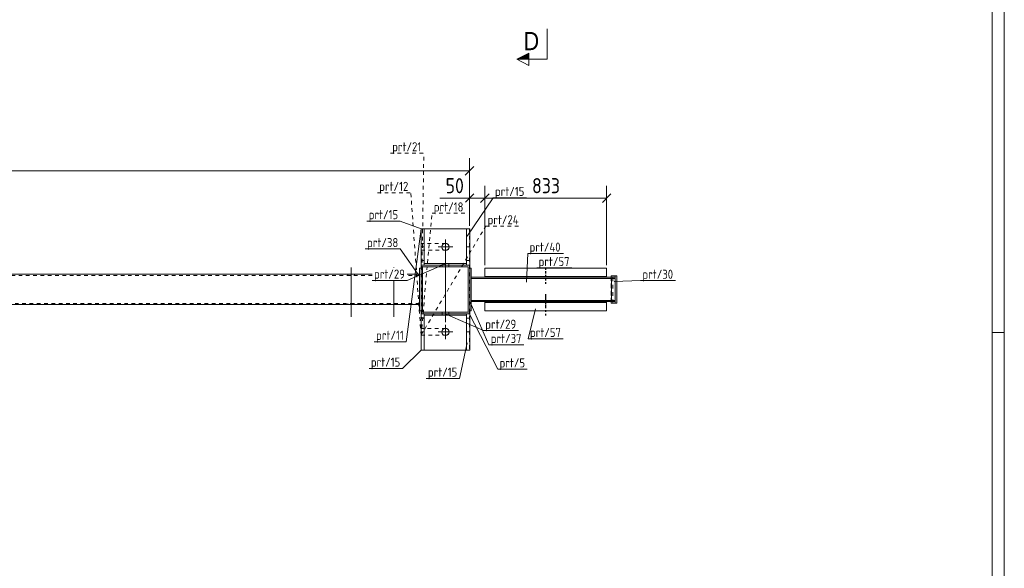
# Model space of a CAD drawing. Header units: millimetres. Extents: x 1 to 1188, y 1 to 840.
# Tile 5 of 7: x 864 to 1188, y 220 to 401. Entities that reach past the tile are written whole.
import ezdxf

# ---------------------------------------------------------------- set-up
doc = ezdxf.new("R2010")
doc.units = ezdxf.units.MM
doc.header["$LTSCALE"] = 0.6
for name, pattern in [('XKITLINE00', [0]), ('XKITLINE01', [4, 1, -1, 1, -1]), ('XKITLINE02', [4, 2, -2])]:
    doc.linetypes.add(name, pattern=pattern)
for name, color, linetype, lineweight in [('Bolt', 7, 'Continuous', 0), ('DrawingSheet', 5, 'Continuous', 0), ('Part', 2, 'Continuous', 0), ('PartMark', 3, 'Continuous', 0), ('Section', 6, 'Continuous', 0), ('Z-DIMENSIONS', 1, 'Continuous', 0)]:
    doc.layers.add(name, color=color, linetype=linetype, lineweight=lineweight)
doc.styles.add('ARIAL', font='ARIAL.TTF')
doc.styles.add('ISOCPEUR', font='ISOCPEUR.TTF')

msp = doc.modelspace()

# ---------------------------------------------------------------- hatches: boundary and pattern name
at = {"layer": 'Section'}
msp.add_hatch(color=6, dxfattribs=at).paths.add_polyline_path([(1031.47, 387.99), (1027.47, 387.99), (1031.47, 389.99)], flags=17)

# ---------------------------------------------------------------- linework, layer by layer
at = {"layer": 'Bolt', "color": 4, "linetype": 'XKITLINE00', "lineweight": 0}
for p, q in [((1004, 328.59), (1004, 323.79)), ((1006.4, 326.19), (1001.6, 326.19)), ((1003.98, 301.44), (1003.98, 324.69)), ((972.98, 319.44), (972.98, 303.19)), ((986.98, 319.44), (986.98, 319.36)), ((1002.88, 320.19), (1002.88, 320.69)), ((1002.88, 319.69), (1002.88, 320.19)), ((1005.08, 320.19), (1005.08, 320.69)), ((1005.08, 319.69), (1005.08, 320.19)), ((971.88, 317.19), (971.88, 316.79)), ((974.08, 317.19), (974.08, 316.79)), ((986.98, 315.16), (986.98, 303.19)), ((971.88, 307.59), (971.88, 307.19)), ((974.08, 307.59), (974.08, 307.19)), ((985.88, 307.59), (985.88, 307.19)), ((988.08, 307.59), (988.08, 307.19)), ((1002.88, 304.19), (1002.88, 304.69)), ((1002.88, 303.69), (1002.88, 304.19)), ((1005.08, 304.19), (1005.08, 304.69)), ((1005.08, 303.69), (1005.08, 304.19)), ((1004, 295.79), (1004, 300.59)), ((1001.6, 298.19), (1006.4, 298.19))]:
    msp.add_line(p, q, dxfattribs=at)
for centre in [(1004, 326.19), (1004, 298.19)]:
    msp.add_circle(centre, 1.2, dxfattribs=at)
at = {"layer": 'DrawingSheet', "color": 2, "linetype": 'XKITLINE00', "lineweight": 0}
for p, q in [((1188, 1), (1188, 840)), ((1188, 298), (1184, 298))]:
    msp.add_line(p, q, dxfattribs=at)
at = {"layer": 'DrawingSheet', "color": 3, "linetype": 'XKITLINE00', "lineweight": 0}
msp.add_line((1184, 5), (1184, 836), dxfattribs=at)
at = {"layer": 'Part', "color": 7, "linetype": 'XKITLINE02', "lineweight": 0}
for p, q in [((995.97, 327.29), (995.97, 332.19)), ((995.97, 332.19), (1011.94, 332.19)), ((995.97, 327.29), (995.97, 332.19)), ((995.97, 332.19), (1011.94, 332.19)), ((995.97, 327.29), (995.97, 332.19)), ((995.97, 332.19), (1011.94, 332.19)), ((995.97, 327.29), (995.97, 332.19)), ((995.97, 332.19), (1011.94, 332.19)), ((1011.97, 332.19), (995.97, 332.19)), ((996.97, 332.19), (995.97, 332.19)), ((1011.97, 332.19), (1010.97, 332.19)), ((1011.94, 332.19), (1011.94, 292.19)), ((1011.94, 332.19), (1011.94, 292.19)), ((1011.94, 332.19), (1011.94, 292.19)), ((1011.94, 332.19), (1011.94, 292.19)), ((1011.97, 332.19), (1011.97, 332.19)), ((1011.97, 292.19), (1011.97, 332.19)), ((1004.07, 327.29), (995.97, 327.29)), ((1004.07, 327.29), (995.97, 327.29)), ((1004.07, 327.29), (995.97, 327.29)), ((1004.07, 327.29), (995.97, 327.29)), ((995.97, 299.29), (995.97, 325.09)), ((995.97, 325.09), (1004.07, 325.09)), ((995.97, 299.29), (995.97, 325.09)), ((995.97, 325.09), (1004.07, 325.09)), ((995.97, 299.29), (995.97, 325.09)), ((995.97, 325.09), (1004.07, 325.09)), ((995.97, 299.29), (995.97, 325.09)), ((995.97, 325.09), (1004.07, 325.09)), ((1004.07, 327.29), (1004.49, 327.2)), ((1004.07, 327.29), (1004.49, 327.2)), ((1004.07, 327.29), (1004.49, 327.2)), ((1004.07, 327.29), (1004.49, 327.2)), ((1004.49, 325.17), (1004.07, 325.09)), ((1004.49, 325.17), (1004.07, 325.09)), ((1004.49, 325.17), (1004.07, 325.09)), ((1004.49, 325.17), (1004.07, 325.09)), ((1005.09, 326.61), (1005.17, 326.19)), ((1005.09, 326.61), (1005.17, 326.19)), ((1005.09, 326.61), (1005.17, 326.19)), ((1005.09, 326.61), (1005.17, 326.19)), ((1005.17, 326.19), (1005.09, 325.77)), ((1005.17, 326.19), (1005.09, 325.77)), ((1005.17, 326.19), (1005.09, 325.77)), ((1005.17, 326.19), (1005.09, 325.77)), ((995.97, 321.69), (996.97, 321.69)), ((1010.97, 321.69), (1011.97, 321.69)), ((995.47, 305.19), (995.47, 319.19)), ((996.97, 320.19), (995.97, 320.19)), ((995.97, 320.19), (995.97, 320.19)), ((995.97, 320.19), (1011.97, 320.19)), ((995.97, 305.19), (995.97, 319.19)), ((995.97, 319.19), (995.97, 305.19)), ((996.47, 319.69), (1011.47, 319.69)), ((996.97, 320.19), (996.97, 320.69)), ((996.97, 320.69), (996.97, 320.19)), ((996.97, 320.19), (996.97, 320.19)), ((1010.97, 320.19), (1010.97, 320.69)), ((1010.97, 320.69), (1010.97, 320.19)), ((1011.97, 320.19), (1010.97, 320.19)), ((1011.97, 320.19), (1011.97, 320.19)), ((979.88, 316.79), (705.73, 316.79)), ((995.47, 316.79), (991.39, 316.79)), ((995.47, 307.19), (995.47, 317.19)), ((1012.47, 315.79), (1012.47, 308.59)), ((1036.97, 316.19), (1016.97, 316.19)), ((1057.07, 316.19), (1037.07, 316.19)), ((1058.57, 316.19), (1058.57, 308.19)), ((1058.57, 308.19), (1058.57, 316.19)), ((1059.06, 307.69), (1059.06, 316.69)), ((1016.97, 308.19), (1036.97, 308.19)), ((1037.07, 308.19), (1057.07, 308.19)), ((995.47, 307.59), (81.77, 307.59)), ((995.97, 304.19), (996.97, 304.19)), ((995.97, 304.19), (995.97, 292.19)), ((1011.97, 304.19), (995.97, 304.19)), ((995.97, 302.69), (996.97, 302.69)), ((996.47, 304.69), (1011.47, 304.69)), ((996.97, 303.69), (996.97, 304.19)), ((996.97, 304.19), (996.97, 304.19)), ((996.97, 303.69), (996.97, 303.69)), ((1010.97, 303.69), (1010.97, 304.19)), ((1011.97, 304.19), (1010.97, 304.19)), ((1010.97, 303.69), (1010.97, 304.19)), ((1010.97, 302.69), (1011.97, 302.69)), ((1011.97, 304.19), (1011.97, 304.19)), ((1004.07, 299.29), (995.97, 299.29)), ((1004.07, 299.29), (995.97, 299.29)), ((1004.07, 299.29), (995.97, 299.29)), ((1004.07, 299.29), (995.97, 299.29)), ((1004.07, 299.29), (1004.49, 299.21)), ((1004.07, 299.29), (1004.49, 299.21)), ((1004.07, 299.29), (1004.49, 299.21)), ((1004.07, 299.29), (1004.49, 299.21)), ((1005.09, 298.61), (1005.17, 298.19)), ((1005.09, 298.61), (1005.17, 298.19)), ((1005.09, 298.61), (1005.17, 298.19)), ((1005.09, 298.61), (1005.17, 298.19)), ((995.97, 292.19), (995.97, 297.09)), ((995.97, 297.09), (1004.07, 297.09)), ((995.97, 292.19), (995.97, 297.09)), ((995.97, 297.09), (1004.07, 297.09)), ((995.97, 292.19), (995.97, 297.09)), ((995.97, 297.09), (1004.07, 297.09)), ((995.97, 292.19), (995.97, 297.09)), ((995.97, 297.09), (1004.07, 297.09)), ((1004.49, 297.18), (1004.07, 297.09)), ((1004.49, 297.18), (1004.07, 297.09)), ((1004.49, 297.18), (1004.07, 297.09)), ((1004.49, 297.18), (1004.07, 297.09)), ((1005.17, 298.19), (1005.09, 297.77)), ((1005.17, 298.19), (1005.09, 297.77)), ((1005.17, 298.19), (1005.09, 297.77)), ((1005.17, 298.19), (1005.09, 297.77)), ((1011.94, 292.19), (995.97, 292.19)), ((1011.94, 292.19), (995.97, 292.19)), ((1011.94, 292.19), (995.97, 292.19)), ((1011.94, 292.19), (995.97, 292.19)), ((995.97, 292.19), (1011.97, 292.19))]:
    msp.add_line(p, q, dxfattribs=at)
at = {"layer": 'Part', "color": 2, "linetype": 'XKITLINE00', "lineweight": 0}
for p, q in [((995.97, 332.19), (995.97, 332.19)), ((995.97, 332.19), (995.97, 332.19)), ((995.97, 332.19), (995.97, 319.19)), ((996.97, 332.19), (995.97, 332.19)), ((995.97, 332.19), (995.97, 320.19)), ((1010.97, 332.19), (996.97, 332.19)), ((996.97, 332.19), (996.97, 320.69)), ((1011.97, 332.19), (1010.97, 332.19)), ((1010.97, 332.19), (1010.97, 320.69)), ((1011.97, 332.19), (1011.97, 320.19)), ((995.97, 326.19), (996.97, 326.19)), ((1010.97, 326.19), (1011.97, 326.19)), ((995.47, 319.19), (995.97, 319.19)), ((995.47, 319.19), (995.47, 305.19)), ((995.97, 320.19), (995.97, 320.19)), ((995.97, 320.19), (1011.97, 320.19)), ((995.97, 320.19), (995.97, 304.19)), ((995.97, 319.19), (995.97, 305.19)), ((996.47, 319.69), (996.47, 319.69)), ((996.47, 319.69), (996.47, 304.69)), ((1011.47, 319.69), (996.47, 319.69)), ((996.97, 320.19), (996.97, 320.69)), ((996.97, 320.69), (996.97, 320.69)), ((996.97, 320.69), (1010.97, 320.69)), ((996.97, 320.19), (996.97, 320.19)), ((1010.97, 320.19), (996.97, 320.19)), ((1010.97, 320.69), (1010.97, 320.69)), ((1010.97, 320.69), (1010.97, 320.19)), ((1010.97, 320.19), (1010.97, 320.19)), ((1011.47, 319.69), (1011.47, 319.69)), ((1011.47, 304.69), (1011.47, 319.69)), ((1011.97, 320.19), (1011.97, 320.19)), ((1011.97, 304.19), (1011.97, 320.19)), ((1012.47, 319.19), (1011.97, 319.19)), ((1011.97, 319.19), (1011.97, 305.19)), ((1012.47, 319.19), (1012.47, 305.19)), ((1016.97, 316.19), (1016.97, 319.19)), ((1016.97, 319.19), (1036.97, 319.19)), ((1037.07, 319.19), (1057.07, 319.19)), ((1057.07, 319.19), (1057.07, 316.19)), ((979.88, 317.19), (705.73, 317.19)), ((995.47, 317.19), (991.39, 317.19)), ((1012.47, 316.19), (1012.47, 315.79)), ((1012.47, 316.19), (1036.97, 316.19)), ((1036.97, 315.79), (1012.47, 315.79)), ((1036.97, 316.49), (1016.97, 316.49)), ((1057.07, 316.49), (1037.07, 316.49)), ((1037.07, 316.19), (1059.86, 316.19)), ((1059.86, 315.79), (1037.07, 315.79)), ((1058.57, 316.69), (1058.57, 316.19)), ((1060.37, 316.69), (1058.57, 316.69)), ((1058.66, 308.59), (1058.66, 315.79)), ((1059.86, 307.69), (1059.86, 316.69)), ((1059.86, 316.19), (1059.86, 315.79)), ((1060.37, 316.69), (1060.37, 307.69)), ((1012.47, 308.19), (1012.47, 308.59)), ((1012.47, 308.59), (1036.97, 308.59)), ((1036.97, 308.19), (1012.47, 308.19)), ((1016.97, 305.19), (1016.97, 308.19)), ((1037.07, 308.59), (1059.86, 308.59)), ((1059.86, 308.19), (1037.07, 308.19)), ((1057.07, 308.19), (1057.07, 305.19)), ((1058.57, 307.69), (1058.57, 308.19)), ((1059.86, 308.59), (1059.86, 308.19)), ((995.47, 307.19), (81.77, 307.19)), ((995.47, 305.19), (995.97, 305.19)), ((995.97, 304.19), (995.97, 305.19)), ((1012.47, 305.19), (1011.97, 305.19)), ((1036.97, 307.89), (1016.97, 307.89)), ((1036.97, 305.19), (1016.97, 305.19)), ((1057.07, 307.89), (1037.07, 307.89)), ((1057.07, 305.19), (1037.07, 305.19)), ((1059.86, 307.69), (1058.57, 307.69)), ((1060.37, 307.69), (1059.86, 307.69)), ((995.97, 304.19), (995.97, 304.19)), ((995.97, 292.19), (995.97, 304.19)), ((1011.97, 304.19), (995.97, 304.19)), ((996.47, 304.69), (996.47, 304.69)), ((996.47, 304.69), (1011.47, 304.69)), ((996.97, 303.69), (996.97, 304.19)), ((996.97, 304.19), (996.97, 304.19)), ((996.97, 304.19), (1010.97, 304.19)), ((996.97, 292.19), (996.97, 304.19)), ((996.97, 303.69), (996.97, 303.69)), ((1010.97, 303.69), (996.97, 303.69)), ((1010.97, 304.19), (1010.97, 304.19)), ((1010.97, 304.19), (1010.97, 303.69)), ((1010.97, 303.69), (1010.97, 303.69)), ((1010.97, 292.19), (1010.97, 303.69)), ((1011.47, 304.69), (1011.47, 304.69)), ((1011.97, 292.19), (1011.97, 304.19)), ((1011.97, 304.19), (1011.97, 304.19)), ((995.97, 298.19), (996.97, 298.19)), ((1010.97, 298.19), (1011.97, 298.19)), ((996.97, 292.19), (995.97, 292.19)), ((995.97, 292.19), (995.97, 292.19)), ((995.97, 292.19), (1011.97, 292.19)), ((1011.97, 292.19), (1010.97, 292.19)), ((1011.97, 292.19), (1011.97, 292.19))]:
    msp.add_line(p, q, dxfattribs=at)
at = {"layer": 'Part', "color": 2, "linetype": 'XKITLINE01', "lineweight": 0}
for p, q in [((1036.97, 319.29), (1036.97, 314.19)), ((1036.97, 318.19), (1036.97, 313.79)), ((1037.07, 319.29), (1037.07, 314.19)), ((1037.07, 318.19), (1037.07, 313.79)), ((1036.97, 310.59), (1036.97, 306.19)), ((1036.97, 310.19), (1036.97, 303.19)), ((1037.07, 310.59), (1037.07, 306.19)), ((1037.07, 310.19), (1037.07, 303.19))]:
    msp.add_line(p, q, dxfattribs=at)
at = {"layer": 'Part', "color": 7, "linetype": 'XKITLINE02', "lineweight": 0}
for centre, start, end in [((1004.07, 326.19), 22.4992, 67.4975), ((1004.07, 326.19), 22.4992, 67.4975), ((1004.07, 326.19), 22.4992, 67.4975), ((1004.07, 326.19), 22.4992, 67.4975), ((1004.07, 326.19), 292.4975, 337.4992), ((1004.07, 326.19), 292.4975, 337.4992), ((1004.07, 326.19), 292.4975, 337.4992), ((1004.07, 326.19), 292.4975, 337.4992), ((1004.07, 298.19), 22.4915, 67.4907), ((1004.07, 298.19), 22.4915, 67.4907), ((1004.07, 298.19), 22.4915, 67.4907), ((1004.07, 298.19), 22.4915, 67.4907), ((1004.07, 298.19), 292.4954, 337.4931), ((1004.07, 298.19), 292.4954, 337.4931), ((1004.07, 298.19), 292.4954, 337.4931), ((1004.07, 298.19), 292.4954, 337.4931)]:
    msp.add_arc(centre, 1.1, start, end, dxfattribs=at)
at = {"layer": 'PartMark', "color": 7, "linetype": 'XKITLINE02', "lineweight": 0}
for p, q in [((985.86, 357.09), (996.86, 357.09)), ((995.97, 297.09), (996.86, 357.09)), ((981.59, 344.04), (992.58, 344.04)), ((995.97, 297.09), (992.58, 344.04)), ((995.97, 297.09), (999.57, 337.27)), ((999.57, 337.27), (1010.57, 337.27)), ((995.97, 297.09), (1017.27, 333.05)), ((1017.27, 333.05), (1029.04, 333.05))]:
    msp.add_line(p, q, dxfattribs=at)
at = {"layer": 'PartMark', "color": 7, "linetype": 'XKITLINE00', "lineweight": 0}
for p, q in [((1011.2, 329.76), (1019.7, 342.38)), ((1019.7, 342.38), (1030.7, 342.38)), ((978.13, 334.73), (989.13, 334.73)), ((995.97, 332.19), (989.13, 334.73)), ((995.97, 332.19), (991.05, 294.99)), ((977.59, 325.52), (989.1, 325.52)), ((995.6, 316.36), (989.1, 325.52)), ((1030.7, 314.56), (1031.09, 324.05)), ((1031.09, 324.05), (1042.86, 324.05)), ((1003.95, 320.62), (991.39, 315.16)), ((1034.06, 319.29), (1045.57, 319.29)), ((979.88, 315.16), (991.39, 315.16)), ((1059.56, 314.86), (1068.25, 315.09)), ((1068.25, 315.09), (1079.76, 315.09)), ((1012.1, 308.02), (1018.31, 293.95)), ((1033.66, 305.82), (1031.23, 295.93)), ((1003.95, 304.12), (1016.51, 298.66)), ((1011.7, 304.46), (1021.2, 285.91)), ((1016.51, 298.66), (1028.02, 298.66)), ((1031.23, 295.93), (1042.75, 295.93)), ((980.57, 294.99), (991.05, 294.99)), ((995.97, 292.19), (989.83, 286.16)), ((1011.2, 294.62), (1008.61, 282.86)), ((1018.31, 293.95), (1029.82, 293.95)), ((978.84, 286.16), (989.83, 286.16)), ((1021.2, 285.91), (1030.91, 285.91)), ((997.61, 282.86), (1008.61, 282.86))]:
    msp.add_line(p, q, dxfattribs=at)
at = {"layer": 'Section', "color": 6, "linetype": 'XKITLINE00', "lineweight": 0}
for p, q in [((1037.47, 387.99), (1037.47, 397.99)), ((1027.47, 387.99), (1031.47, 389.99)), ((1031.47, 389.99), (1031.47, 385.99)), ((1031.47, 385.99), (1027.47, 387.99)), ((1037.47, 387.99), (1027.47, 387.99))]:
    msp.add_line(p, q, dxfattribs=at)
at = {"layer": 'Z-DIMENSIONS', "color": 7, "linetype": 'XKITLINE00', "lineweight": 0}
for p, q in [((1011.94, 333.19), (1011.94, 355.39)), ((75.5, 351.29), (1011.94, 351.29)), ((1013.35, 352.71), (1010.53, 349.88)), ((1013.35, 343.67), (1010.57, 340.89)), ((1011.94, 333.19), (1011.94, 346.36)), ((1018.39, 343.67), (1015.56, 340.85)), ((1018.39, 343.67), (1015.56, 340.85)), ((1016.97, 320.19), (1016.97, 346.36)), ((1016.97, 320.19), (1016.97, 346.36)), ((1058.49, 343.67), (1055.66, 340.85)), ((1057.07, 320.19), (1057.07, 346.36)), ((1011.94, 342.26), (1002.17, 342.26)), ((1011.94, 342.26), (1002.17, 342.26)), ((1011.94, 342.26), (1016.97, 342.26)), ((1016.97, 342.26), (1057.07, 342.26))]:
    msp.add_line(p, q, dxfattribs=at)
at = {"layer": 'Z-DIMENSIONS', "color": 3}
for p in [(1011.94, 351.29), (1011.94, 342.26), (1016.97, 342.26), (1016.97, 342.26), (1057.07, 342.26)]:
    msp.add_point(p, dxfattribs=at)

# ---------------------------------------------------------------- texts
at = {"layer": 'PartMark', "color": 3, "style": 'ISOCPEUR', "width": 0.85}
for s, p in [('prt/21', (986.46, 357.69)), ('prt/12', (982.19, 344.64)), ('prt/15', (1020.3, 342.98)), ('prt/18', (1000.17, 337.87)), ('prt/15', (978.73, 335.33)), ('prt/24', (1017.87, 333.65)), ('prt/38', (978.19, 326.12)), ('prt/40', (1031.69, 324.65)), ('prt/57', (1034.66, 319.89)), ('prt/29', (980.48, 315.76)), ('prt/30', (1068.85, 315.69)), ('prt/29', (1017.11, 299.26)), ('prt/11', (981.17, 295.59)), ('prt/57', (1031.83, 296.53)), ('prt/37', (1018.91, 294.55)), ('prt/15', (979.44, 286.76)), ('prt/5', (1021.8, 286.51)), ('prt/15', (998.21, 283.46))]:
    msp.add_text(s, height=3, dxfattribs=at).set_placement(p)
at = {"layer": 'Section', "color": 6, "style": 'ARIAL', "width": 0.85}
msp.add_text('D', height=6, dxfattribs=at).set_placement((1029.7, 390.99))
at = {"layer": 'Z-DIMENSIONS', "color": 3, "style": 'ISOCPEUR', "width": 0.85}
for s, p in [('50', (1004.05, 343.86)), ('833', (1032.51, 343.86))]:
    msp.add_text(s, height=5, dxfattribs=at).set_placement(p)

doc.saveas('drawing.dxf')
